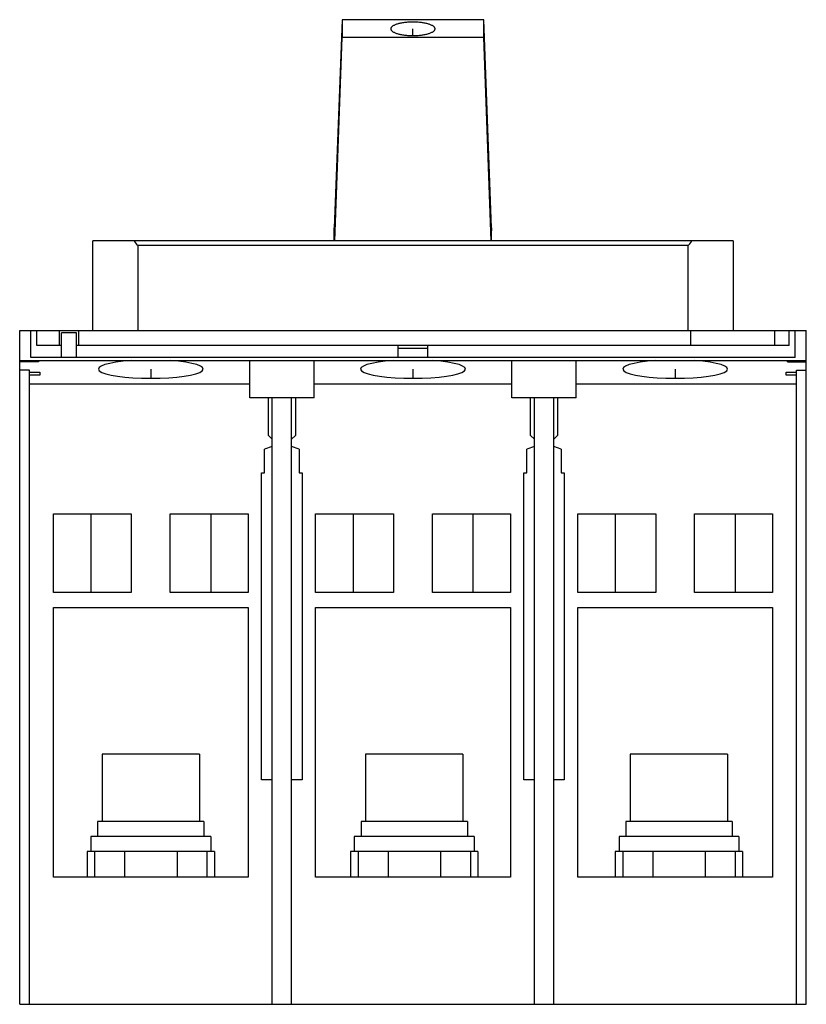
# Model space of a CAD drawing. Header units: millimetres. Extents: x 16 to 121, y 29 to 160.
import ezdxf

# ---------------------------------------------------------------- set-up
doc = ezdxf.new("R2010")
doc.units = ezdxf.units.MM
doc.header["$LTSCALE"] = 12.236129
doc.layers.get('0').update_dxf_attribs({"linetype": 'CONTINUOUS'})
doc.layers.add('INTFCLR_6', color=7, linetype='CONTINUOUS')

msp = doc.modelspace()

# ---------------------------------------------------------------- linework, layer by layer
at = {"color": 7, "linetype": 'Continuous'}
for p, q in [((58.73, 160.08), (57.7, 132.29)), ((58.73, 160.08), (58.74, 157.71)), ((77.67, 160.08), (58.73, 160.08)), ((77.66, 157.71), (77.67, 160.08)), ((78.7, 132.29), (77.67, 160.08)), ((57.76, 130.55), (58.74, 157.71)), ((77.66, 157.71), (58.74, 157.71)), ((78.64, 130.55), (77.66, 157.71)), ((57.7, 131.86), (57.7, 132.29)), ((57.7, 131.81), (57.7, 131.86)), ((57.7, 130.55), (57.7, 131.81)), ((78.7, 132.29), (78.7, 131.86)), ((78.7, 131.81), (78.7, 131.86)), ((78.7, 130.55), (78.7, 131.81)), ((25.48, 118.55), (25.48, 130.55)), ((110.92, 130.55), (25.48, 130.55)), ((110.92, 130.55), (110.92, 118.55)), ((31.48, 129.98), (31.48, 118.55)), ((31.48, 129.98), (104.92, 129.98)), ((104.92, 118.55), (104.92, 129.98)), ((15.7, 28.55), (15.7, 118.55)), ((15.7, 118.55), (120.7, 118.55)), ((17.2, 114.95), (17.2, 118.55)), ((18, 116.55), (18, 118.55)), ((21, 116.55), (21, 118.55)), ((23.6, 116.55), (23.6, 118.55)), ((105.3, 116.55), (105.3, 118.55)), ((116.5, 116.55), (116.5, 118.55)), ((118.4, 116.55), (118.4, 118.55)), ((119.2, 114.95), (119.2, 118.55)), ((120.7, 28.55), (120.7, 118.55)), ((21.3, 114.95), (21.3, 118.25)), ((23.3, 118.25), (21.3, 118.25)), ((23.3, 114.95), (23.3, 118.25)), ((21.3, 116.55), (18, 116.55)), ((118.4, 116.55), (23.3, 116.55)), ((66.2, 114.95), (66.2, 116.55)), ((70.2, 116.15), (66.2, 116.15)), ((70.2, 114.95), (70.2, 116.55)), ((15.7, 114.55), (120.7, 114.55)), ((119.2, 114.95), (17.2, 114.95)), ((18.2, 114.55), (18.2, 114.38)), ((46.4, 109.55), (46.4, 114.55)), ((55, 109.55), (55, 114.55)), ((81.4, 109.55), (81.4, 114.55)), ((90, 109.55), (90, 114.55)), ((118.2, 114.38), (118.2, 114.55)), ((18.2, 114.38), (15.7, 114.38)), ((17, 113.27), (15.7, 113.27)), ((17, 28.55), (17, 113.27)), ((118.2, 114.38), (120.7, 114.38)), ((119.4, 113.27), (120.7, 113.27)), ((119.4, 28.55), (119.4, 113.27)), ((17, 113), (18.4, 113)), ((18.4, 112.58), (17, 112.58)), ((18.4, 113), (18.4, 112.58)), ((118, 113), (119.4, 113)), ((118, 112.58), (118, 113)), ((119.4, 112.58), (118, 112.58)), ((46.4, 111.38), (17, 111.38)), ((81.4, 111.38), (55, 111.38)), ((119.4, 111.38), (90, 111.38)), ((55, 109.55), (46.4, 109.55)), ((48.9, 104.55), (48.9, 109.55)), ((49.4, 28.55), (49.4, 109.55)), ((52, 28.55), (52, 109.55)), ((52.5, 109.55), (52.5, 104.55)), ((90, 109.55), (81.4, 109.55)), ((83.9, 104.55), (83.9, 109.55)), ((84.4, 28.55), (84.4, 109.55)), ((87, 28.55), (87, 109.55)), ((87.5, 109.55), (87.5, 104.55)), ((48.9, 104.55), (49.4, 104.05)), ((52, 104.05), (52.5, 104.55)), ((83.9, 104.55), (84.4, 104.05)), ((87, 104.05), (87.5, 104.55)), ((49.4, 103.05), (48.4, 102.69)), ((48.4, 99.55), (48.4, 102.69)), ((53, 102.69), (52, 103.05)), ((53, 102.69), (53, 99.55)), ((84.4, 103.05), (83.4, 102.69)), ((83.4, 99.55), (83.4, 102.69)), ((88, 102.69), (87, 103.05)), ((88, 102.69), (88, 99.55)), ((48, 58.55), (48, 99.55)), ((48, 99.55), (48.4, 99.55)), ((53, 99.55), (53.4, 99.55)), ((53.4, 99.55), (53.4, 58.55)), ((83, 99.55), (83.4, 99.55)), ((83, 58.55), (83, 99.55)), ((88, 99.55), (88.4, 99.55)), ((88.4, 99.55), (88.4, 58.55)), ((20.2, 83.55), (20.2, 94.05)), ((20.2, 94.05), (30.6, 94.05)), ((25.2, 94.05), (25.2, 83.55)), ((30.6, 94.05), (30.6, 83.55)), ((35.8, 83.55), (35.8, 94.05)), ((35.8, 94.05), (46.2, 94.05)), ((41.2, 94.05), (41.2, 83.55)), ((46.2, 94.05), (46.2, 83.55)), ((55.2, 83.55), (55.2, 94.05)), ((55.2, 94.05), (65.6, 94.05)), ((60.2, 94.05), (60.2, 83.55)), ((65.6, 94.05), (65.6, 83.55)), ((70.8, 94.05), (81.2, 94.05)), ((70.8, 83.55), (70.8, 94.05)), ((76.2, 94.05), (76.2, 83.55)), ((81.2, 94.05), (81.2, 83.55)), ((90.2, 94.05), (100.6, 94.05)), ((90.2, 83.55), (90.2, 94.05)), ((95.2, 94.05), (95.2, 83.55)), ((100.6, 94.05), (100.6, 83.55)), ((105.8, 94.05), (116.2, 94.05)), ((105.8, 83.55), (105.8, 94.05)), ((111.2, 94.05), (111.2, 83.55)), ((116.2, 94.05), (116.2, 83.55)), ((30.6, 83.55), (20.2, 83.55)), ((46.2, 83.55), (35.8, 83.55)), ((65.6, 83.55), (55.2, 83.55)), ((81.2, 83.55), (70.8, 83.55)), ((100.6, 83.55), (90.2, 83.55)), ((116.2, 83.55), (105.8, 83.55)), ((20.2, 45.55), (20.2, 81.55)), ((20.2, 81.55), (46.2, 81.55)), ((46.2, 81.55), (46.2, 45.55)), ((55.2, 45.55), (55.2, 81.55)), ((55.2, 81.55), (81.2, 81.55)), ((81.2, 81.55), (81.2, 45.55)), ((90.2, 81.55), (116.2, 81.55)), ((90.2, 45.55), (90.2, 81.55)), ((116.2, 81.55), (116.2, 45.55)), ((26.7, 61.95), (26.7, 52.95)), ((39.7, 61.95), (26.7, 61.95)), ((39.7, 61.95), (39.7, 52.95)), ((74.87, 61.95), (61.87, 61.95)), ((61.87, 61.95), (61.87, 52.95)), ((74.87, 61.95), (74.87, 52.95)), ((110.2, 61.95), (97.2, 61.95)), ((97.2, 61.95), (97.2, 52.95)), ((110.2, 61.95), (110.2, 52.95)), ((49.4, 58.55), (48, 58.55)), ((53.4, 58.55), (52, 58.55)), ((84.4, 58.55), (83, 58.55)), ((88.4, 58.55), (87, 58.55)), ((26.1, 52.95), (26.1, 50.95)), ((40.3, 52.95), (26.1, 52.95)), ((40.3, 52.95), (40.3, 50.95)), ((75.47, 52.95), (61.27, 52.95)), ((61.27, 52.95), (61.27, 50.95)), ((75.47, 52.95), (75.47, 50.95)), ((110.8, 52.95), (96.6, 52.95)), ((96.6, 52.95), (96.6, 50.95)), ((110.8, 52.95), (110.8, 50.95)), ((25.2, 50.95), (25.2, 48.95)), ((41.2, 50.95), (25.2, 50.95)), ((41.2, 50.95), (41.2, 48.95)), ((76.37, 50.95), (60.37, 50.95)), ((60.37, 50.95), (60.37, 48.95)), ((76.37, 50.95), (76.37, 48.95)), ((111.7, 50.95), (95.7, 50.95)), ((95.7, 50.95), (95.7, 48.95)), ((111.7, 50.95), (111.7, 48.95)), ((41.7, 48.95), (24.7, 48.95)), ((24.7, 48.95), (24.7, 45.55)), ((25.7, 48.95), (25.7, 45.55)), ((29.7, 48.95), (29.7, 45.55)), ((36.7, 48.95), (36.7, 45.55)), ((40.7, 48.95), (40.7, 45.55)), ((41.7, 48.95), (41.7, 45.55)), ((76.87, 48.95), (59.87, 48.95)), ((59.87, 48.95), (59.87, 45.55)), ((60.87, 48.95), (60.87, 45.55)), ((64.87, 48.95), (64.87, 45.55)), ((71.87, 48.95), (71.87, 45.55)), ((75.87, 48.95), (75.87, 45.55)), ((76.87, 48.95), (76.87, 45.55)), ((112.2, 48.95), (95.2, 48.95)), ((95.2, 48.95), (95.2, 45.55)), ((96.2, 48.95), (96.2, 45.55)), ((100.2, 48.95), (100.2, 45.55)), ((107.2, 48.95), (107.2, 45.55)), ((111.2, 48.95), (111.2, 45.55)), ((112.2, 48.95), (112.2, 45.55)), ((46.2, 45.55), (20.2, 45.55)), ((81.2, 45.55), (55.2, 45.55)), ((116.2, 45.55), (90.2, 45.55)), ((15.7, 28.55), (120.7, 28.55))]:
    msp.add_line(p, q, dxfattribs=at)
for centre, major_axis, ratio, start_param, end_param in [((31.48, 301.8), (0, 171.82), 0.034921, -3.223265, -3.141593), ((104.92, 301.8), (0, 171.82), 0.034921, -3.141593, -3.05992), ((33.2, 113.41), (7, 0), 0.176111, 1.951048, 7.47373), ((68.2, 113.41), (7, 0), 0.176111, 1.951048, 7.47373), ((103.2, 113.41), (7, 0), 0.176111, 1.951048, 7.47373)]:
    msp.add_ellipse(centre, major_axis=major_axis, ratio=ratio, start_param=start_param, end_param=end_param, dxfattribs=at)
for points in [[(71.15, 158.86), (71.15, 158.89), (71.14, 158.95), (71.09, 159.04), (71.02, 159.13), (70.92, 159.21), (70.79, 159.29), (70.58, 159.4), (70.26, 159.51), (69.82, 159.62), (69.31, 159.7), (68.77, 159.75), (68.2, 159.77), (67.63, 159.75), (67.08, 159.7), (66.57, 159.62), (66.13, 159.51), (65.81, 159.4), (65.6, 159.29), (65.47, 159.21), (65.38, 159.13), (65.3, 159.04), (65.26, 158.95), (65.25, 158.89), (65.25, 158.86)], [(65.25, 158.86), (65.25, 158.83), (65.26, 158.77), (65.3, 158.68), (65.38, 158.59), (65.47, 158.51), (65.6, 158.43), (65.81, 158.32), (66.13, 158.21), (66.57, 158.1), (67.08, 158.02), (67.63, 157.97), (68.2, 157.95), (68.77, 157.97), (69.31, 158.02), (69.82, 158.1), (70.26, 158.21), (70.58, 158.32), (70.79, 158.43), (70.92, 158.51), (71.02, 158.59), (71.09, 158.68), (71.14, 158.77), (71.15, 158.83), (71.15, 158.86)]]:
    msp.add_open_spline(points, degree=3, knots=[0, 0, 0, 0, 0.013835, 0.028885, 0.046037, 0.065845, 0.088587, 0.114368, 0.174755, 0.245829, 0.325518, 0.411216, 0.499993, 0.58877, 0.674468, 0.754158, 0.825236, 0.885626, 0.911409, 0.934153, 0.953962, 0.971115, 0.986165, 1, 1, 1, 1], dxfattribs=at)
at = {"layer": 'INTFCLR_6', "color": 208, "linetype": 'Continuous', "true_color": 0x37005f}
for p, q in [((68.2, 157.96), (68.2, 158.86)), ((33.2, 113.41), (33.2, 112.18)), ((68.2, 113.41), (68.2, 112.18)), ((103.2, 113.41), (103.2, 112.18))]:
    msp.add_line(p, q, dxfattribs=at)

doc.saveas('drawing.dxf')
